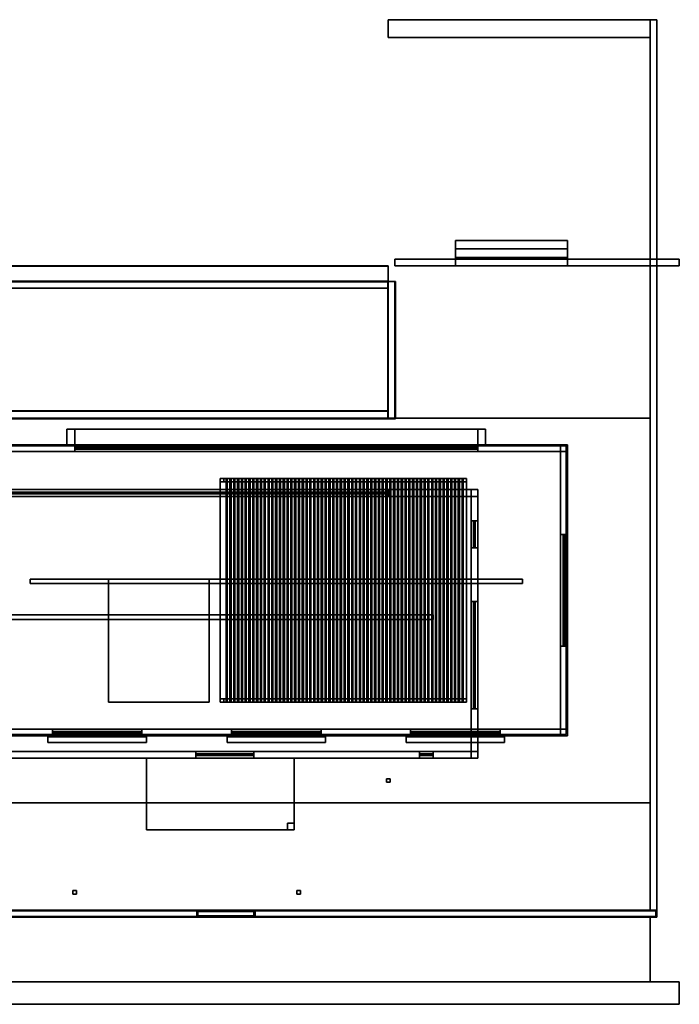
# Model space of a CAD drawing. Header units: metres. Extents: x -45 to 1, y -36 to 8.
# Tile 2 of 2: x -28.5 to 1, y -36 to 8. Entities that reach past the tile are written whole.
import ezdxf

# ---------------------------------------------------------------- set-up
doc = ezdxf.new("R2010")
doc.units = ezdxf.units.M
for name, color, linetype in [('BOLLARD', 8, 'Continuous'), ('BRONZE', 8, 'Continuous'), ('CEILING', 8, 'Continuous'), ('COPING', 8, 'Continuous'), ('DECK_STONE', 8, 'Continuous'), ('DOOR_BRONZE', 8, 'Continuous'), ('FRAME', 8, 'Continuous'), ('GLASS', 5, 'Continuous'), ('HEDGE', 8, 'Continuous'), ('INTERIOR_FLOOR', 8, 'Continuous'), ('INTERIOR_WALL', 8, 'Continuous'), ('PAVERS', 8, 'Continuous'), ('POOL_TILE', 8, 'Continuous'), ('RENDER_WHITE', 8, 'Continuous'), ('ROAD', 8, 'Continuous'), ('ROOF', 8, 'Continuous'), ('ROOF_DECK', 8, 'Continuous'), ('SOFFIT_WOOD', 8, 'Continuous'), ('TRAVERTINE', 8, 'Continuous')]:
    doc.layers.add(name, color=color, linetype=linetype)

msp = doc.modelspace()

# ---------------------------------------------------------------- linework, layer by layer
at = {"layer": 'BOLLARD'}
for points in [[(-11.92, -25.92), (-11.92, -26.08), (-12.08, -26.08), (-12.08, -25.92)], [(-11.92, -25.92), (-12.08, -25.92), (-12.08, -26.08), (-11.92, -26.08)], [(-25.92, -30.92), (-25.92, -31.08), (-26.08, -31.08), (-26.08, -30.92)], [(-25.92, -30.92), (-26.08, -30.92), (-26.08, -31.08), (-25.92, -31.08)], [(-15.92, -30.92), (-15.92, -31.08), (-16.08, -31.08), (-16.08, -30.92)], [(-15.92, -30.92), (-16.08, -30.92), (-16.08, -31.08), (-15.92, -31.08)]]:
    msp.add_lwpolyline(points, close=True, dxfattribs=at)
at = {"layer": 'BRONZE'}
for points in [[(-19.35, -12.5), (-19.35, -12.65), (-19.5, -12.65), (-19.5, -12.5)], [(-19.35, -12.5), (-19.5, -12.5), (-19.5, -12.65), (-19.35, -12.65)], [(-8.5, -12.5), (-8.5, -12.65), (-19.5, -12.65), (-19.5, -12.5)], [(-8.5, -12.5), (-19.5, -12.5), (-19.5, -12.65), (-8.5, -12.65)], [(-19.19, -12.5), (-19.19, -22.5), (-19.24, -22.5), (-19.24, -12.5)], [(-19.19, -12.5), (-19.24, -12.5), (-19.24, -22.5), (-19.19, -22.5)], [(-19.02, -12.5), (-19.02, -22.5), (-19.07, -22.5), (-19.07, -12.5)], [(-19.02, -12.5), (-19.07, -12.5), (-19.07, -22.5), (-19.02, -22.5)], [(-18.85, -12.5), (-18.85, -22.5), (-18.9, -22.5), (-18.9, -12.5)], [(-18.85, -12.5), (-18.9, -12.5), (-18.9, -22.5), (-18.85, -22.5)], [(-18.68, -12.5), (-18.68, -22.5), (-18.73, -22.5), (-18.73, -12.5)], [(-18.68, -12.5), (-18.73, -12.5), (-18.73, -22.5), (-18.68, -22.5)], [(-18.51, -12.5), (-18.51, -22.5), (-18.56, -22.5), (-18.56, -12.5)], [(-18.51, -12.5), (-18.56, -12.5), (-18.56, -22.5), (-18.51, -22.5)], [(-18.34, -12.5), (-18.34, -22.5), (-18.39, -22.5), (-18.39, -12.5)], [(-18.34, -12.5), (-18.39, -12.5), (-18.39, -22.5), (-18.34, -22.5)], [(-18.17, -12.5), (-18.17, -22.5), (-18.22, -22.5), (-18.22, -12.5)], [(-18.17, -12.5), (-18.22, -12.5), (-18.22, -22.5), (-18.17, -22.5)], [(-18, -12.5), (-18, -22.5), (-18.05, -22.5), (-18.05, -12.5)], [(-18, -12.5), (-18.05, -12.5), (-18.05, -22.5), (-18, -22.5)], [(-17.83, -12.5), (-17.83, -22.5), (-17.88, -22.5), (-17.88, -12.5)], [(-17.83, -12.5), (-17.88, -12.5), (-17.88, -22.5), (-17.83, -22.5)], [(-17.66, -12.5), (-17.66, -22.5), (-17.71, -22.5), (-17.71, -12.5)], [(-17.66, -12.5), (-17.71, -12.5), (-17.71, -22.5), (-17.66, -22.5)], [(-17.49, -12.5), (-17.49, -22.5), (-17.54, -22.5), (-17.54, -12.5)], [(-17.49, -12.5), (-17.54, -12.5), (-17.54, -22.5), (-17.49, -22.5)], [(-17.32, -12.5), (-17.32, -22.5), (-17.37, -22.5), (-17.37, -12.5)], [(-17.32, -12.5), (-17.37, -12.5), (-17.37, -22.5), (-17.32, -22.5)], [(-17.15, -12.5), (-17.15, -22.5), (-17.2, -22.5), (-17.2, -12.5)], [(-17.15, -12.5), (-17.2, -12.5), (-17.2, -22.5), (-17.15, -22.5)], [(-16.98, -12.5), (-16.98, -22.5), (-17.03, -22.5), (-17.03, -12.5)], [(-16.98, -12.5), (-17.03, -12.5), (-17.03, -22.5), (-16.98, -22.5)], [(-16.81, -12.5), (-16.81, -22.5), (-16.86, -22.5), (-16.86, -12.5)], [(-16.81, -12.5), (-16.86, -12.5), (-16.86, -22.5), (-16.81, -22.5)], [(-16.64, -12.5), (-16.64, -22.5), (-16.69, -22.5), (-16.69, -12.5)], [(-16.64, -12.5), (-16.69, -12.5), (-16.69, -22.5), (-16.64, -22.5)], [(-16.47, -12.5), (-16.47, -22.5), (-16.52, -22.5), (-16.52, -12.5)], [(-16.47, -12.5), (-16.52, -12.5), (-16.52, -22.5), (-16.47, -22.5)], [(-16.3, -12.5), (-16.3, -22.5), (-16.35, -22.5), (-16.35, -12.5)], [(-16.3, -12.5), (-16.35, -12.5), (-16.35, -22.5), (-16.3, -22.5)], [(-16.13, -12.5), (-16.13, -22.5), (-16.18, -22.5), (-16.18, -12.5)], [(-16.13, -12.5), (-16.18, -12.5), (-16.18, -22.5), (-16.13, -22.5)], [(-15.96, -12.5), (-15.96, -22.5), (-16.01, -22.5), (-16.01, -12.5)], [(-15.96, -12.5), (-16.01, -12.5), (-16.01, -22.5), (-15.96, -22.5)], [(-15.79, -12.5), (-15.79, -22.5), (-15.84, -22.5), (-15.84, -12.5)], [(-15.79, -12.5), (-15.84, -12.5), (-15.84, -22.5), (-15.79, -22.5)], [(-15.62, -12.5), (-15.62, -22.5), (-15.67, -22.5), (-15.67, -12.5)], [(-15.62, -12.5), (-15.67, -12.5), (-15.67, -22.5), (-15.62, -22.5)], [(-15.45, -12.5), (-15.45, -22.5), (-15.5, -22.5), (-15.5, -12.5)], [(-15.45, -12.5), (-15.5, -12.5), (-15.5, -22.5), (-15.45, -22.5)], [(-15.28, -12.5), (-15.28, -22.5), (-15.33, -22.5), (-15.33, -12.5)], [(-15.28, -12.5), (-15.33, -12.5), (-15.33, -22.5), (-15.28, -22.5)], [(-15.11, -12.5), (-15.11, -22.5), (-15.16, -22.5), (-15.16, -12.5)], [(-15.11, -12.5), (-15.16, -12.5), (-15.16, -22.5), (-15.11, -22.5)], [(-14.94, -12.5), (-14.94, -22.5), (-14.99, -22.5), (-14.99, -12.5)], [(-14.94, -12.5), (-14.99, -12.5), (-14.99, -22.5), (-14.94, -22.5)], [(-14.77, -12.5), (-14.77, -22.5), (-14.82, -22.5), (-14.82, -12.5)], [(-14.77, -12.5), (-14.82, -12.5), (-14.82, -22.5), (-14.77, -22.5)], [(-14.6, -12.5), (-14.6, -22.5), (-14.65, -22.5), (-14.65, -12.5)], [(-14.6, -12.5), (-14.65, -12.5), (-14.65, -22.5), (-14.6, -22.5)], [(-14.43, -12.5), (-14.43, -22.5), (-14.48, -22.5), (-14.48, -12.5)], [(-14.43, -12.5), (-14.48, -12.5), (-14.48, -22.5), (-14.43, -22.5)], [(-14.26, -12.5), (-14.26, -22.5), (-14.31, -22.5), (-14.31, -12.5)], [(-14.26, -12.5), (-14.31, -12.5), (-14.31, -22.5), (-14.26, -22.5)], [(-14.09, -12.5), (-14.09, -22.5), (-14.14, -22.5), (-14.14, -12.5)], [(-14.09, -12.5), (-14.14, -12.5), (-14.14, -22.5), (-14.09, -22.5)], [(-13.92, -12.5), (-13.92, -22.5), (-13.97, -22.5), (-13.97, -12.5)], [(-13.92, -12.5), (-13.97, -12.5), (-13.97, -22.5), (-13.92, -22.5)], [(-13.75, -12.5), (-13.75, -22.5), (-13.8, -22.5), (-13.8, -12.5)], [(-13.75, -12.5), (-13.8, -12.5), (-13.8, -22.5), (-13.75, -22.5)], [(-13.58, -12.5), (-13.58, -22.5), (-13.63, -22.5), (-13.63, -12.5)], [(-13.58, -12.5), (-13.63, -12.5), (-13.63, -22.5), (-13.58, -22.5)], [(-13.41, -12.5), (-13.41, -22.5), (-13.46, -22.5), (-13.46, -12.5)], [(-13.41, -12.5), (-13.46, -12.5), (-13.46, -22.5), (-13.41, -22.5)], [(-13.24, -12.5), (-13.24, -22.5), (-13.29, -22.5), (-13.29, -12.5)], [(-13.24, -12.5), (-13.29, -12.5), (-13.29, -22.5), (-13.24, -22.5)], [(-13.07, -12.5), (-13.07, -22.5), (-13.12, -22.5), (-13.12, -12.5)], [(-13.07, -12.5), (-13.12, -12.5), (-13.12, -22.5), (-13.07, -22.5)], [(-12.9, -12.5), (-12.9, -22.5), (-12.95, -22.5), (-12.95, -12.5)], [(-12.9, -12.5), (-12.95, -12.5), (-12.95, -22.5), (-12.9, -22.5)], [(-12.73, -12.5), (-12.73, -22.5), (-12.78, -22.5), (-12.78, -12.5)], [(-12.73, -12.5), (-12.78, -12.5), (-12.78, -22.5), (-12.73, -22.5)], [(-12.56, -12.5), (-12.56, -22.5), (-12.61, -22.5), (-12.61, -12.5)], [(-12.56, -12.5), (-12.61, -12.5), (-12.61, -22.5), (-12.56, -22.5)], [(-12.39, -12.5), (-12.39, -22.5), (-12.44, -22.5), (-12.44, -12.5)], [(-12.39, -12.5), (-12.44, -12.5), (-12.44, -22.5), (-12.39, -22.5)], [(-12.22, -12.5), (-12.22, -22.5), (-12.27, -22.5), (-12.27, -12.5)], [(-12.22, -12.5), (-12.27, -12.5), (-12.27, -22.5), (-12.22, -22.5)], [(-12.05, -12.5), (-12.05, -22.5), (-12.1, -22.5), (-12.1, -12.5)], [(-12.05, -12.5), (-12.1, -12.5), (-12.1, -22.5), (-12.05, -22.5)], [(-11.88, -12.5), (-11.88, -22.5), (-11.93, -22.5), (-11.93, -12.5)], [(-11.88, -12.5), (-11.93, -12.5), (-11.93, -22.5), (-11.88, -22.5)], [(-11.71, -12.5), (-11.71, -22.5), (-11.76, -22.5), (-11.76, -12.5)], [(-11.71, -12.5), (-11.76, -12.5), (-11.76, -22.5), (-11.71, -22.5)], [(-11.54, -12.5), (-11.54, -22.5), (-11.59, -22.5), (-11.59, -12.5)], [(-11.54, -12.5), (-11.59, -12.5), (-11.59, -22.5), (-11.54, -22.5)], [(-11.37, -12.5), (-11.37, -22.5), (-11.42, -22.5), (-11.42, -12.5)], [(-11.37, -12.5), (-11.42, -12.5), (-11.42, -22.5), (-11.37, -22.5)], [(-11.2, -12.5), (-11.2, -22.5), (-11.25, -22.5), (-11.25, -12.5)], [(-11.2, -12.5), (-11.25, -12.5), (-11.25, -22.5), (-11.2, -22.5)], [(-11.03, -12.5), (-11.03, -22.5), (-11.08, -22.5), (-11.08, -12.5)], [(-11.03, -12.5), (-11.08, -12.5), (-11.08, -22.5), (-11.03, -22.5)], [(-10.86, -12.5), (-10.86, -22.5), (-10.91, -22.5), (-10.91, -12.5)], [(-10.86, -12.5), (-10.91, -12.5), (-10.91, -22.5), (-10.86, -22.5)], [(-10.69, -12.5), (-10.69, -22.5), (-10.74, -22.5), (-10.74, -12.5)], [(-10.69, -12.5), (-10.74, -12.5), (-10.74, -22.5), (-10.69, -22.5)], [(-10.52, -12.5), (-10.52, -22.5), (-10.57, -22.5), (-10.57, -12.5)], [(-10.52, -12.5), (-10.57, -12.5), (-10.57, -22.5), (-10.52, -22.5)], [(-10.35, -12.5), (-10.35, -22.5), (-10.4, -22.5), (-10.4, -12.5)], [(-10.35, -12.5), (-10.4, -12.5), (-10.4, -22.5), (-10.35, -22.5)], [(-10.18, -12.5), (-10.18, -22.5), (-10.23, -22.5), (-10.23, -12.5)], [(-10.18, -12.5), (-10.23, -12.5), (-10.23, -22.5), (-10.18, -22.5)], [(-10.01, -12.5), (-10.01, -22.5), (-10.06, -22.5), (-10.06, -12.5)], [(-10.01, -12.5), (-10.06, -12.5), (-10.06, -22.5), (-10.01, -22.5)], [(-9.84, -12.5), (-9.84, -22.5), (-9.89, -22.5), (-9.89, -12.5)], [(-9.84, -12.5), (-9.89, -12.5), (-9.89, -22.5), (-9.84, -22.5)], [(-9.67, -12.5), (-9.67, -22.5), (-9.72, -22.5), (-9.72, -12.5)], [(-9.67, -12.5), (-9.72, -12.5), (-9.72, -22.5), (-9.67, -22.5)], [(-9.5, -12.5), (-9.5, -22.5), (-9.55, -22.5), (-9.55, -12.5)], [(-9.5, -12.5), (-9.55, -12.5), (-9.55, -22.5), (-9.5, -22.5)], [(-9.33, -12.5), (-9.33, -22.5), (-9.38, -22.5), (-9.38, -12.5)], [(-9.33, -12.5), (-9.38, -12.5), (-9.38, -22.5), (-9.33, -22.5)], [(-9.16, -12.5), (-9.16, -22.5), (-9.21, -22.5), (-9.21, -12.5)], [(-9.16, -12.5), (-9.21, -12.5), (-9.21, -22.5), (-9.16, -22.5)], [(-8.99, -12.5), (-8.99, -22.5), (-9.04, -22.5), (-9.04, -12.5)], [(-8.99, -12.5), (-9.04, -12.5), (-9.04, -22.5), (-8.99, -22.5)], [(-8.82, -12.5), (-8.82, -22.5), (-8.87, -22.5), (-8.87, -12.5)], [(-8.82, -12.5), (-8.87, -12.5), (-8.87, -22.5), (-8.82, -22.5)], [(-8.65, -12.5), (-8.65, -22.5), (-8.7, -22.5), (-8.7, -12.5)], [(-8.65, -12.5), (-8.7, -12.5), (-8.7, -22.5), (-8.65, -22.5)], [(-8.5, -12.5), (-8.5, -12.65), (-8.65, -12.65), (-8.65, -12.5)], [(-8.5, -12.5), (-8.65, -12.5), (-8.65, -12.65), (-8.5, -12.65)], [(-19.35, -22.35), (-19.35, -22.5), (-19.5, -22.5), (-19.5, -22.35)], [(-19.35, -22.35), (-19.5, -22.35), (-19.5, -22.5), (-19.35, -22.5)], [(-8.5, -22.35), (-8.5, -22.5), (-19.5, -22.5), (-19.5, -22.35)], [(-8.5, -22.35), (-19.5, -22.35), (-19.5, -22.5), (-8.5, -22.5)], [(-8.5, -22.35), (-8.5, -22.5), (-8.65, -22.5), (-8.65, -22.35)], [(-8.5, -22.35), (-8.65, -22.35), (-8.65, -22.5), (-8.5, -22.5)], [(-22.8, -24.05), (-22.8, -24.3), (-27.2, -24.3), (-27.2, -24.05)], [(-22.8, -24.05), (-27.2, -24.05), (-27.2, -24.3), (-22.8, -24.3)], [(-22.8, -24.05), (-22.8, -24.3), (-27.2, -24.3), (-27.2, -24.05)], [(-22.8, -24.05), (-27.2, -24.05), (-27.2, -24.3), (-22.8, -24.3)], [(-22.8, -24.05), (-22.8, -24.3), (-27.2, -24.3), (-27.2, -24.05)], [(-22.8, -24.05), (-27.2, -24.05), (-27.2, -24.3), (-22.8, -24.3)], [(-22.8, -24.05), (-22.8, -24.3), (-27.2, -24.3), (-27.2, -24.05)], [(-22.8, -24.05), (-27.2, -24.05), (-27.2, -24.3), (-22.8, -24.3)], [(-22.8, -24.05), (-22.8, -24.3), (-27.2, -24.3), (-27.2, -24.05)], [(-22.8, -24.05), (-27.2, -24.05), (-27.2, -24.3), (-22.8, -24.3)], [(-22.8, -24.05), (-22.8, -24.3), (-27.2, -24.3), (-27.2, -24.05)], [(-22.8, -24.05), (-27.2, -24.05), (-27.2, -24.3), (-22.8, -24.3)], [(-22.8, -24.05), (-22.8, -24.3), (-27.2, -24.3), (-27.2, -24.05)], [(-22.8, -24.05), (-27.2, -24.05), (-27.2, -24.3), (-22.8, -24.3)], [(-22.8, -24.05), (-22.8, -24.3), (-27.2, -24.3), (-27.2, -24.05)], [(-22.8, -24.05), (-27.2, -24.05), (-27.2, -24.3), (-22.8, -24.3)], [(-22.8, -24.05), (-22.8, -24.3), (-27.2, -24.3), (-27.2, -24.05)], [(-22.8, -24.05), (-27.2, -24.05), (-27.2, -24.3), (-22.8, -24.3)], [(-22.8, -24.05), (-22.8, -24.3), (-27.2, -24.3), (-27.2, -24.05)], [(-22.8, -24.05), (-27.2, -24.05), (-27.2, -24.3), (-22.8, -24.3)], [(-14.8, -24.05), (-14.8, -24.3), (-19.2, -24.3), (-19.2, -24.05)], [(-14.8, -24.05), (-19.2, -24.05), (-19.2, -24.3), (-14.8, -24.3)], [(-14.8, -24.05), (-14.8, -24.3), (-19.2, -24.3), (-19.2, -24.05)], [(-14.8, -24.05), (-19.2, -24.05), (-19.2, -24.3), (-14.8, -24.3)], [(-14.8, -24.05), (-14.8, -24.3), (-19.2, -24.3), (-19.2, -24.05)], [(-14.8, -24.05), (-19.2, -24.05), (-19.2, -24.3), (-14.8, -24.3)], [(-14.8, -24.05), (-14.8, -24.3), (-19.2, -24.3), (-19.2, -24.05)], [(-14.8, -24.05), (-19.2, -24.05), (-19.2, -24.3), (-14.8, -24.3)], [(-14.8, -24.05), (-14.8, -24.3), (-19.2, -24.3), (-19.2, -24.05)], [(-14.8, -24.05), (-19.2, -24.05), (-19.2, -24.3), (-14.8, -24.3)], [(-14.8, -24.05), (-14.8, -24.3), (-19.2, -24.3), (-19.2, -24.05)], [(-14.8, -24.05), (-19.2, -24.05), (-19.2, -24.3), (-14.8, -24.3)], [(-14.8, -24.05), (-14.8, -24.3), (-19.2, -24.3), (-19.2, -24.05)], [(-14.8, -24.05), (-19.2, -24.05), (-19.2, -24.3), (-14.8, -24.3)], [(-14.8, -24.05), (-14.8, -24.3), (-19.2, -24.3), (-19.2, -24.05)], [(-14.8, -24.05), (-19.2, -24.05), (-19.2, -24.3), (-14.8, -24.3)], [(-14.8, -24.05), (-14.8, -24.3), (-19.2, -24.3), (-19.2, -24.05)], [(-14.8, -24.05), (-19.2, -24.05), (-19.2, -24.3), (-14.8, -24.3)], [(-14.8, -24.05), (-14.8, -24.3), (-19.2, -24.3), (-19.2, -24.05)], [(-14.8, -24.05), (-19.2, -24.05), (-19.2, -24.3), (-14.8, -24.3)], [(-6.8, -24.05), (-6.8, -24.3), (-11.2, -24.3), (-11.2, -24.05)], [(-6.8, -24.05), (-11.2, -24.05), (-11.2, -24.3), (-6.8, -24.3)], [(-6.8, -24.05), (-6.8, -24.3), (-11.2, -24.3), (-11.2, -24.05)], [(-6.8, -24.05), (-11.2, -24.05), (-11.2, -24.3), (-6.8, -24.3)], [(-6.8, -24.05), (-6.8, -24.3), (-11.2, -24.3), (-11.2, -24.05)], [(-6.8, -24.05), (-11.2, -24.05), (-11.2, -24.3), (-6.8, -24.3)], [(-6.8, -24.05), (-6.8, -24.3), (-11.2, -24.3), (-11.2, -24.05)], [(-6.8, -24.05), (-11.2, -24.05), (-11.2, -24.3), (-6.8, -24.3)], [(-6.8, -24.05), (-6.8, -24.3), (-11.2, -24.3), (-11.2, -24.05)], [(-6.8, -24.05), (-11.2, -24.05), (-11.2, -24.3), (-6.8, -24.3)], [(-6.8, -24.05), (-6.8, -24.3), (-11.2, -24.3), (-11.2, -24.05)], [(-6.8, -24.05), (-11.2, -24.05), (-11.2, -24.3), (-6.8, -24.3)], [(-6.8, -24.05), (-6.8, -24.3), (-11.2, -24.3), (-11.2, -24.05)], [(-6.8, -24.05), (-11.2, -24.05), (-11.2, -24.3), (-6.8, -24.3)], [(-6.8, -24.05), (-6.8, -24.3), (-11.2, -24.3), (-11.2, -24.05)], [(-6.8, -24.05), (-11.2, -24.05), (-11.2, -24.3), (-6.8, -24.3)], [(-6.8, -24.05), (-6.8, -24.3), (-11.2, -24.3), (-11.2, -24.05)], [(-6.8, -24.05), (-11.2, -24.05), (-11.2, -24.3), (-6.8, -24.3)], [(-6.8, -24.05), (-6.8, -24.3), (-11.2, -24.3), (-11.2, -24.05)], [(-6.8, -24.05), (-11.2, -24.05), (-11.2, -24.3), (-6.8, -24.3)]]:
    msp.add_lwpolyline(points, close=True, dxfattribs=at)
at = {"layer": 'CEILING'}
for points in [[(-4.3, -11.3), (-4.3, -23.7), (-29.7, -23.7), (-29.7, -11.3)], [(-4.3, -11.3), (-29.7, -11.3), (-29.7, -23.7), (-4.3, -23.7)], [(-8, -13), (-8, -25), (-32, -25), (-32, -13)], [(-8, -13), (-32, -13), (-32, -25), (-8, -25)]]:
    msp.add_lwpolyline(points, close=True, dxfattribs=at)
at = {"layer": 'COPING'}
for points in [[(-11.67, -3.7), (-11.67, -9.83), (-12.02, -9.83), (-12.02, -3.7)], [(-11.67, -3.7), (-12.02, -3.7), (-12.02, -9.83), (-11.67, -9.83)], [(-12, -9.48), (-12, -9.83), (-30, -9.83), (-30, -9.48)], [(-12, -9.48), (-30, -9.48), (-30, -9.83), (-12, -9.83)]]:
    msp.add_lwpolyline(points, close=True, dxfattribs=at)
at = {"layer": 'DECK_STONE'}
for points in [[(-4, -1.86), (-4, -2.24), (-9, -2.24), (-9, -1.86)], [(-4, -1.86), (-9, -1.86), (-9, -2.24), (-4, -2.24)], [(-4, -2.24), (-4, -2.62), (-9, -2.62), (-9, -2.24)], [(-4, -2.24), (-9, -2.24), (-9, -2.62), (-4, -2.62)], [(-4, -2.62), (-4, -3), (-9, -3), (-9, -2.62)], [(-4, -2.62), (-9, -2.62), (-9, -3), (-4, -3)], [(-0.3, -9.8), (-0.3, -27), (-36, -27), (-36, -9.8)], [(-0.3, -9.8), (-36, -9.8), (-36, -27), (-0.3, -27)]]:
    msp.add_lwpolyline(points, close=True, dxfattribs=at)
at = {"layer": 'DOOR_BRONZE'}
for points in [[(-18.03, -24.839), (-18.03, -24.851), (-20.57, -24.851), (-20.57, -24.839)], [(-18.03, -24.839), (-20.57, -24.839), (-20.57, -24.851), (-18.03, -24.851)], [(-18, -31.85), (-18, -32.05), (-20.5, -32.05), (-20.5, -31.85)], [(-18, -31.85), (-20.5, -31.85), (-20.5, -32.05), (-18, -32.05)]]:
    msp.add_lwpolyline(points, close=True, dxfattribs=at)
at = {"layer": 'FRAME'}
for points in [[(-4.3, -11), (-4.3, -11.02), (-29.7, -11.02), (-29.7, -11)], [(-4.3, -11), (-29.7, -11), (-29.7, -11.02), (-4.3, -11.02)], [(-8, -11.12), (-8, -11.19), (-26, -11.19), (-26, -11.12)], [(-25.94, -11.12), (-25.94, -11.19), (-26, -11.19), (-26, -11.12)], [(-8, -11.12), (-26, -11.12), (-26, -11.19), (-8, -11.19)], [(-8, -11.12), (-8, -11.19), (-26, -11.19), (-26, -11.12)], [(-8, -11.12), (-26, -11.12), (-26, -11.19), (-8, -11.19)], [(-25.94, -11.12), (-26, -11.12), (-26, -11.19), (-25.94, -11.19)], [(-23.3986, -11.12), (-23.3986, -11.19), (-23.4586, -11.19), (-23.4586, -11.12)], [(-23.3986, -11.12), (-23.4586, -11.12), (-23.4586, -11.19), (-23.3986, -11.19)], [(-20.8271, -11.12), (-20.8271, -11.19), (-20.8871, -11.19), (-20.8871, -11.12)], [(-20.8271, -11.12), (-20.8871, -11.12), (-20.8871, -11.19), (-20.8271, -11.19)], [(-18.2557, -11.12), (-18.2557, -11.19), (-18.3157, -11.19), (-18.3157, -11.12)], [(-18.2557, -11.12), (-18.3157, -11.12), (-18.3157, -11.19), (-18.2557, -11.19)], [(-15.6843, -11.12), (-15.6843, -11.19), (-15.7443, -11.19), (-15.7443, -11.12)], [(-15.6843, -11.12), (-15.7443, -11.12), (-15.7443, -11.19), (-15.6843, -11.19)], [(-13.1129, -11.12), (-13.1129, -11.19), (-13.1729, -11.19), (-13.1729, -11.12)], [(-13.1129, -11.12), (-13.1729, -11.12), (-13.1729, -11.19), (-13.1129, -11.19)], [(-10.5414, -11.12), (-10.5414, -11.19), (-10.6014, -11.19), (-10.6014, -11.12)], [(-10.5414, -11.12), (-10.6014, -11.12), (-10.6014, -11.19), (-10.5414, -11.19)], [(-8, -11.12), (-8, -11.19), (-8.06, -11.19), (-8.06, -11.12)], [(-8, -11.12), (-8.06, -11.12), (-8.06, -11.19), (-8, -11.19)], [(-12, -13.12), (-12, -13.19), (-30, -13.19), (-30, -13.12)], [(-12, -13.12), (-30, -13.12), (-30, -13.19), (-12, -13.19)], [(-12, -13.12), (-12, -13.19), (-30, -13.19), (-30, -13.12)], [(-12, -13.12), (-30, -13.12), (-30, -13.19), (-12, -13.19)], [(-26.97, -13.12), (-26.97, -13.19), (-27.03, -13.19), (-27.03, -13.12)], [(-26.97, -13.12), (-27.03, -13.12), (-27.03, -13.19), (-26.97, -13.19)], [(-23.97, -13.12), (-23.97, -13.19), (-24.03, -13.19), (-24.03, -13.12)], [(-23.97, -13.12), (-24.03, -13.12), (-24.03, -13.19), (-23.97, -13.19)], [(-20.97, -13.12), (-20.97, -13.19), (-21.03, -13.19), (-21.03, -13.12)], [(-20.97, -13.12), (-21.03, -13.12), (-21.03, -13.19), (-20.97, -13.19)], [(-17.97, -13.12), (-17.97, -13.19), (-18.03, -13.19), (-18.03, -13.12)], [(-17.97, -13.12), (-18.03, -13.12), (-18.03, -13.19), (-17.97, -13.19)], [(-14.97, -13.12), (-14.97, -13.19), (-15.03, -13.19), (-15.03, -13.12)], [(-14.97, -13.12), (-15.03, -13.12), (-15.03, -13.19), (-14.97, -13.19)], [(-12, -13.12), (-12, -13.19), (-12.06, -13.19), (-12.06, -13.12)], [(-12, -13.12), (-12.06, -13.12), (-12.06, -13.19), (-12, -13.19)], [(-8.12, -14.4), (-8.12, -15.6), (-8.19, -15.6), (-8.19, -14.4)], [(-8.12, -14.4), (-8.12, -14.46), (-8.19, -14.46), (-8.19, -14.4)], [(-8.12, -14.4), (-8.19, -14.4), (-8.19, -15.6), (-8.12, -15.6)], [(-8.12, -14.4), (-8.12, -15.6), (-8.19, -15.6), (-8.19, -14.4)], [(-8.12, -14.4), (-8.19, -14.4), (-8.19, -15.6), (-8.12, -15.6)], [(-8.12, -14.4), (-8.19, -14.4), (-8.19, -14.46), (-8.12, -14.46)], [(-4.12, -15), (-4.12, -20), (-4.19, -20), (-4.19, -15)], [(-4.12, -15), (-4.12, -15.06), (-4.19, -15.06), (-4.19, -15)], [(-4.12, -15), (-4.19, -15), (-4.19, -20), (-4.12, -20)], [(-4.12, -15), (-4.12, -20), (-4.19, -20), (-4.19, -15)], [(-4.12, -15), (-4.19, -15), (-4.19, -20), (-4.12, -20)], [(-4.12, -15), (-4.19, -15), (-4.19, -15.06), (-4.12, -15.06)], [(-8.12, -15.54), (-8.12, -15.6), (-8.19, -15.6), (-8.19, -15.54)], [(-8.12, -15.54), (-8.19, -15.54), (-8.19, -15.6), (-8.12, -15.6)], [(-4.12, -16.6367), (-4.12, -16.6967), (-4.19, -16.6967), (-4.19, -16.6367)], [(-4.12, -16.6367), (-4.19, -16.6367), (-4.19, -16.6967), (-4.12, -16.6967)], [(-8.12, -18), (-8.12, -22.8), (-8.19, -22.8), (-8.19, -18)], [(-8.12, -18), (-8.12, -18.06), (-8.19, -18.06), (-8.19, -18)], [(-8.12, -18), (-8.19, -18), (-8.19, -22.8), (-8.12, -22.8)], [(-8.12, -18), (-8.12, -22.8), (-8.19, -22.8), (-8.19, -18)], [(-8.12, -18), (-8.19, -18), (-8.19, -22.8), (-8.12, -22.8)], [(-8.12, -18), (-8.19, -18), (-8.19, -18.06), (-8.12, -18.06)], [(-4.12, -18.3033), (-4.12, -18.3633), (-4.19, -18.3633), (-4.19, -18.3033)], [(-4.12, -18.3033), (-4.19, -18.3033), (-4.19, -18.3633), (-4.12, -18.3633)], [(-8.12, -19.57), (-8.12, -19.63), (-8.19, -19.63), (-8.19, -19.57)], [(-8.12, -19.57), (-8.19, -19.57), (-8.19, -19.63), (-8.12, -19.63)], [(-4.12, -19.94), (-4.12, -20), (-4.19, -20), (-4.19, -19.94)], [(-4.12, -19.94), (-4.19, -19.94), (-4.19, -20), (-4.12, -20)], [(-8.12, -21.17), (-8.12, -21.23), (-8.19, -21.23), (-8.19, -21.17)], [(-8.12, -21.17), (-8.19, -21.17), (-8.19, -21.23), (-8.12, -21.23)], [(-8.12, -22.74), (-8.12, -22.8), (-8.19, -22.8), (-8.19, -22.74)], [(-8.12, -22.74), (-8.19, -22.74), (-8.19, -22.8), (-8.12, -22.8)], [(-23, -23.81), (-23, -23.88), (-27, -23.88), (-27, -23.81)], [(-26.94, -23.81), (-26.94, -23.88), (-27, -23.88), (-27, -23.81)], [(-23, -23.81), (-27, -23.81), (-27, -23.88), (-23, -23.88)], [(-23, -23.81), (-23, -23.88), (-27, -23.88), (-27, -23.81)], [(-23, -23.81), (-27, -23.81), (-27, -23.88), (-23, -23.88)], [(-26.94, -23.81), (-27, -23.81), (-27, -23.88), (-26.94, -23.88)], [(-24.97, -23.81), (-24.97, -23.88), (-25.03, -23.88), (-25.03, -23.81)], [(-24.97, -23.81), (-25.03, -23.81), (-25.03, -23.88), (-24.97, -23.88)], [(-23, -23.81), (-23, -23.88), (-23.06, -23.88), (-23.06, -23.81)], [(-23, -23.81), (-23.06, -23.81), (-23.06, -23.88), (-23, -23.88)], [(-15, -23.81), (-15, -23.88), (-19, -23.88), (-19, -23.81)], [(-18.94, -23.81), (-18.94, -23.88), (-19, -23.88), (-19, -23.81)], [(-15, -23.81), (-19, -23.81), (-19, -23.88), (-15, -23.88)], [(-15, -23.81), (-15, -23.88), (-19, -23.88), (-19, -23.81)], [(-15, -23.81), (-19, -23.81), (-19, -23.88), (-15, -23.88)], [(-18.94, -23.81), (-19, -23.81), (-19, -23.88), (-18.94, -23.88)], [(-16.97, -23.81), (-16.97, -23.88), (-17.03, -23.88), (-17.03, -23.81)], [(-16.97, -23.81), (-17.03, -23.81), (-17.03, -23.88), (-16.97, -23.88)], [(-15, -23.81), (-15, -23.88), (-15.06, -23.88), (-15.06, -23.81)], [(-15, -23.81), (-15.06, -23.81), (-15.06, -23.88), (-15, -23.88)], [(-7, -23.81), (-7, -23.88), (-11, -23.88), (-11, -23.81)], [(-10.94, -23.81), (-10.94, -23.88), (-11, -23.88), (-11, -23.81)], [(-7, -23.81), (-11, -23.81), (-11, -23.88), (-7, -23.88)], [(-7, -23.81), (-7, -23.88), (-11, -23.88), (-11, -23.81)], [(-7, -23.81), (-11, -23.81), (-11, -23.88), (-7, -23.88)], [(-10.94, -23.81), (-11, -23.81), (-11, -23.88), (-10.94, -23.88)], [(-8.97, -23.81), (-8.97, -23.88), (-9.03, -23.88), (-9.03, -23.81)], [(-8.97, -23.81), (-9.03, -23.81), (-9.03, -23.88), (-8.97, -23.88)], [(-7, -23.81), (-7, -23.88), (-7.06, -23.88), (-7.06, -23.81)], [(-7, -23.81), (-7.06, -23.81), (-7.06, -23.88), (-7, -23.88)], [(-18, -24.81), (-18, -24.88), (-20.6, -24.88), (-20.6, -24.81)], [(-20.54, -24.81), (-20.54, -24.88), (-20.6, -24.88), (-20.6, -24.81)], [(-18, -24.81), (-20.6, -24.81), (-20.6, -24.88), (-18, -24.88)], [(-18, -24.81), (-18, -24.88), (-20.6, -24.88), (-20.6, -24.81)], [(-18, -24.81), (-20.6, -24.81), (-20.6, -24.88), (-18, -24.88)], [(-20.54, -24.81), (-20.6, -24.81), (-20.6, -24.88), (-20.54, -24.88)], [(-18, -24.81), (-18, -24.88), (-18.06, -24.88), (-18.06, -24.81)], [(-18, -24.81), (-18.06, -24.81), (-18.06, -24.88), (-18, -24.88)], [(-10, -24.81), (-10, -24.88), (-10.6, -24.88), (-10.6, -24.81)], [(-10.54, -24.81), (-10.54, -24.88), (-10.6, -24.88), (-10.6, -24.81)], [(-10, -24.81), (-10.6, -24.81), (-10.6, -24.88), (-10, -24.88)], [(-10, -24.81), (-10, -24.88), (-10.6, -24.88), (-10.6, -24.81)], [(-10, -24.81), (-10.6, -24.81), (-10.6, -24.88), (-10, -24.88)], [(-10.54, -24.81), (-10.6, -24.81), (-10.6, -24.88), (-10.54, -24.88)], [(-10, -24.81), (-10, -24.88), (-10.06, -24.88), (-10.06, -24.81)], [(-10, -24.81), (-10.06, -24.81), (-10.06, -24.88), (-10, -24.88)]]:
    msp.add_lwpolyline(points, close=True, dxfattribs=at)
at = {"layer": 'GLASS'}
for points in [[(-12.01, -3.01), (-12.01, -3.69), (-29.99, -3.69), (-29.99, -3.01)], [(-12.01, -3.01), (-29.99, -3.01), (-29.99, -3.69), (-12.01, -3.69)], [(-12.003, -3.71), (-12.003, -9.497), (-29.997, -9.497), (-29.997, -3.71)], [(-12.003, -3.71), (-29.997, -3.71), (-29.997, -9.497), (-12.003, -9.497)], [(-4.3, -11), (-4.3, -11.02), (-29.7, -11.02), (-29.7, -11)], [(-4.3, -11), (-29.7, -11), (-29.7, -11.02), (-4.3, -11.02)], [(-8.03, -11.149), (-8.03, -11.161), (-25.97, -11.161), (-25.97, -11.149)], [(-8.03, -11.149), (-25.97, -11.149), (-25.97, -11.161), (-8.03, -11.161)], [(-12.03, -13.149), (-12.03, -13.161), (-29.97, -13.161), (-29.97, -13.149)], [(-12.03, -13.149), (-29.97, -13.149), (-29.97, -13.161), (-12.03, -13.161)], [(-8.149, -14.43), (-8.149, -15.57), (-8.161, -15.57), (-8.161, -14.43)], [(-8.149, -14.43), (-8.161, -14.43), (-8.161, -15.57), (-8.149, -15.57)], [(-4.149, -15.03), (-4.149, -19.97), (-4.161, -19.97), (-4.161, -15.03)], [(-4.149, -15.03), (-4.161, -15.03), (-4.161, -19.97), (-4.149, -19.97)], [(-8.149, -18.03), (-8.149, -22.77), (-8.161, -22.77), (-8.161, -18.03)], [(-8.149, -18.03), (-8.161, -18.03), (-8.161, -22.77), (-8.149, -22.77)], [(-23.03, -23.839), (-23.03, -23.851), (-26.97, -23.851), (-26.97, -23.839)], [(-23.03, -23.839), (-26.97, -23.839), (-26.97, -23.851), (-23.03, -23.851)], [(-15.03, -23.839), (-15.03, -23.851), (-18.97, -23.851), (-18.97, -23.839)], [(-15.03, -23.839), (-18.97, -23.839), (-18.97, -23.851), (-15.03, -23.851)], [(-7.03, -23.839), (-7.03, -23.851), (-10.97, -23.851), (-10.97, -23.839)], [(-7.03, -23.839), (-10.97, -23.839), (-10.97, -23.851), (-7.03, -23.851)], [(-10.03, -24.839), (-10.03, -24.851), (-10.57, -24.851), (-10.57, -24.839)], [(-10.03, -24.839), (-10.57, -24.839), (-10.57, -24.851), (-10.03, -24.851)]]:
    msp.add_lwpolyline(points, close=True, dxfattribs=at)
at = {"layer": 'HEDGE'}
for points in [[(-0.3, 8), (-0.3, 7.2), (-12, 7.2), (-12, 8)], [(-0.3, 8), (-12, 8), (-12, 7.2), (-0.3, 7.2)], [(-20.55, -31.82), (-20.55, -32.08), (-29.95, -32.08), (-29.95, -31.82)], [(-20.55, -31.82), (-29.95, -31.82), (-29.95, -32.08), (-20.55, -32.08)], [(-0.05, -31.82), (-0.05, -32.08), (-17.95, -32.08), (-17.95, -31.82)], [(-0.05, -31.82), (-17.95, -31.82), (-17.95, -32.08), (-0.05, -32.08)]]:
    msp.add_lwpolyline(points, close=True, dxfattribs=at)
at = {"layer": 'INTERIOR_FLOOR'}
for points in [[(-4.3, -11.3), (-4.3, -23.7), (-29.7, -23.7), (-29.7, -11.3)], [(-4.3, -11.3), (-29.7, -11.3), (-29.7, -23.7), (-4.3, -23.7)], [(-8, -13), (-8, -25), (-32, -25), (-32, -13)], [(-8, -13), (-32, -13), (-32, -25), (-8, -25)]]:
    msp.add_lwpolyline(points, close=True, dxfattribs=at)
at = {"layer": 'INTERIOR_WALL'}
for points in [[(-6, -17), (-6, -17.2), (-28, -17.2), (-28, -17)], [(-6, -17), (-28, -17), (-28, -17.2), (-6, -17.2)], [(-10, -18.6), (-10, -18.8), (-30.5, -18.8), (-30.5, -18.6)], [(-10, -18.6), (-30.5, -18.6), (-30.5, -18.8), (-10, -18.8)]]:
    msp.add_lwpolyline(points, close=True, dxfattribs=at)
at = {"layer": 'PAVERS'}
for points in [[(-0.3, -27), (-0.3, -31.8), (-36, -31.8), (-36, -27)], [(-0.3, -27), (-36, -27), (-36, -31.8), (-0.3, -31.8)], [(-0.3, -32.1), (-0.3, -35), (-43.7, -35), (-43.7, -32.1)], [(-0.3, -32.1), (-43.7, -32.1), (-43.7, -35), (-0.3, -35)]]:
    msp.add_lwpolyline(points, close=True, dxfattribs=at)
at = {"layer": 'POOL_TILE'}
for points in [[(-12, -3), (-12, -3.7), (-30, -3.7), (-30, -3)], [(-12, -3), (-30, -3), (-30, -3.7), (-12, -3.7)], [(-11.7, -3.7), (-11.7, -9.8), (-12, -9.8), (-12, -3.7)], [(-11.7, -3.7), (-12, -3.7), (-12, -9.8), (-11.7, -9.8)], [(-12, -4), (-12, -9.5), (-30, -9.5), (-30, -4)], [(-12, -4), (-30, -4), (-30, -9.5), (-12, -9.5)], [(-12, -9.5), (-12, -9.8), (-30, -9.8), (-30, -9.5)], [(-12, -9.5), (-30, -9.5), (-30, -9.8), (-12, -9.8)]]:
    msp.add_lwpolyline(points, close=True, dxfattribs=at)
at = {"layer": 'RENDER_WHITE'}
for points in [[(0, 8), (0, -3), (-0.3, -3), (-0.3, 8)], [(0, 8), (-0.3, 8), (-0.3, -3), (0, -3)], [(0, -3), (0, -31.8), (-0.3, -31.8), (-0.3, -3)], [(0, -3), (-0.3, -3), (-0.3, -31.8), (0, -31.8)], [(-7.65, -10.3), (-7.65, -11), (-26.35, -11), (-26.35, -10.3)], [(-26, -10.3), (-26, -11), (-26.35, -11), (-26.35, -10.3)], [(-7.65, -10.3), (-26.35, -10.3), (-26.35, -11), (-7.65, -11)], [(-7.65, -10.3), (-7.65, -11), (-26.35, -11), (-26.35, -10.3)], [(-7.65, -10.3), (-26.35, -10.3), (-26.35, -11), (-7.65, -11)], [(-26, -10.3), (-26.35, -10.3), (-26.35, -11), (-26, -11)], [(-7.65, -10.3), (-7.65, -11), (-8, -11), (-8, -10.3)], [(-7.65, -10.3), (-8, -10.3), (-8, -11), (-7.65, -11)], [(-4, -11), (-4, -24), (-30, -24), (-30, -11)], [(-4, -11), (-30, -11), (-30, -24), (-4, -24)], [(-26, -11), (-26, -11.3), (-30, -11.3), (-30, -11)], [(-26, -11), (-30, -11), (-30, -11.3), (-26, -11.3)], [(-8, -11), (-8, -11.3), (-26, -11.3), (-26, -11)], [(-8, -11), (-26, -11), (-26, -11.3), (-8, -11.3)], [(-8, -11), (-8, -11.3), (-26, -11.3), (-26, -11)], [(-8, -11), (-26, -11), (-26, -11.3), (-8, -11.3)], [(-4, -11), (-4, -11.3), (-8, -11.3), (-8, -11)], [(-4, -11), (-8, -11), (-8, -11.3), (-4, -11.3)], [(-4, -11), (-4, -15), (-4.3, -15), (-4.3, -11)], [(-4, -11), (-4.3, -11), (-4.3, -15), (-4, -15)], [(-4, -15), (-4, -20), (-4.3, -20), (-4.3, -15)], [(-4, -15), (-4.3, -15), (-4.3, -20), (-4, -20)], [(-4, -15), (-4, -20), (-4.3, -20), (-4.3, -15)], [(-4, -15), (-4.3, -15), (-4.3, -20), (-4, -20)], [(-20, -17), (-20, -22.5), (-24.5, -22.5), (-24.5, -17)], [(-20, -17), (-24.5, -17), (-24.5, -22.5), (-20, -22.5)], [(-4, -20), (-4, -24), (-4.3, -24), (-4.3, -20)], [(-4, -20), (-4.3, -20), (-4.3, -24), (-4, -24)], [(-27, -23.7), (-27, -24), (-30, -24), (-30, -23.7)], [(-27, -23.7), (-30, -23.7), (-30, -24), (-27, -24)], [(-23, -23.7), (-23, -24), (-27, -24), (-27, -23.7)], [(-23, -23.7), (-27, -23.7), (-27, -24), (-23, -24)], [(-23, -23.7), (-23, -24), (-27, -24), (-27, -23.7)], [(-23, -23.7), (-27, -23.7), (-27, -24), (-23, -24)], [(-19, -23.7), (-19, -24), (-23, -24), (-23, -23.7)], [(-19, -23.7), (-23, -23.7), (-23, -24), (-19, -24)], [(-15, -23.7), (-15, -24), (-19, -24), (-19, -23.7)], [(-15, -23.7), (-19, -23.7), (-19, -24), (-15, -24)], [(-15, -23.7), (-15, -24), (-19, -24), (-19, -23.7)], [(-15, -23.7), (-19, -23.7), (-19, -24), (-15, -24)], [(-11, -23.7), (-11, -24), (-15, -24), (-15, -23.7)], [(-11, -23.7), (-15, -23.7), (-15, -24), (-11, -24)], [(-7, -23.7), (-7, -24), (-11, -24), (-11, -23.7)], [(-7, -23.7), (-11, -23.7), (-11, -24), (-7, -24)], [(-7, -23.7), (-7, -24), (-11, -24), (-11, -23.7)], [(-7, -23.7), (-11, -23.7), (-11, -24), (-7, -24)], [(-4, -23.7), (-4, -24), (-7, -24), (-7, -23.7)], [(-4, -23.7), (-7, -23.7), (-7, -24), (-4, -24)]]:
    msp.add_lwpolyline(points, close=True, dxfattribs=at)
at = {"layer": 'ROAD'}
for points in [[(-45, -36), (-45, -35), (1, -35), (1, -36)], [(1, -35), (-45, -35), (-45, -36), (1, -36)]]:
    msp.add_lwpolyline(points, close=True, dxfattribs=at)
at = {"layer": 'ROOF'}
for points in [[(-4.3, -11.3), (-4.3, -23.7), (-29.7, -23.7), (-29.7, -11.3)], [(-4.3, -11.3), (-29.7, -11.3), (-29.7, -23.7), (-4.3, -23.7)]]:
    msp.add_lwpolyline(points, close=True, dxfattribs=at)
at = {"layer": 'ROOF_DECK'}
for points in [[(-8.5, -12.5), (-8.5, -22.5), (-19.5, -22.5), (-19.5, -12.5)], [(-8.5, -12.5), (-19.5, -12.5), (-19.5, -22.5), (-8.5, -22.5)]]:
    msp.add_lwpolyline(points, close=True, dxfattribs=at)
at = {"layer": 'SOFFIT_WOOD'}
for points in [[(-4.05, -11.05), (-4.05, -23.95), (-29.95, -23.95), (-29.95, -11.05)], [(-4.05, -11.05), (-29.95, -11.05), (-29.95, -23.95), (-4.05, -23.95)]]:
    msp.add_lwpolyline(points, close=True, dxfattribs=at)
at = {"layer": 'TRAVERTINE'}
for points in [[(1, -3), (-11.7, -3), (-11.7, -2.7), (1, -2.7)], [(1, -2.7), (-11.7, -2.7), (-11.7, -3), (1, -3)], [(-12, -3.7), (-12, -4), (-30, -4), (-30, -3.7)], [(-12, -3.7), (-30, -3.7), (-30, -4), (-12, -4)], [(-12, -13), (-12, -13.3), (-30, -13.3), (-30, -13)], [(-12, -13), (-30, -13), (-30, -13.3), (-12, -13.3)], [(-8, -13), (-8, -13.3), (-12, -13.3), (-12, -13)], [(-8, -13), (-12, -13), (-12, -13.3), (-8, -13.3)], [(-8, -13), (-8, -14.4), (-8.3, -14.4), (-8.3, -13)], [(-8, -13), (-8.3, -13), (-8.3, -14.4), (-8, -14.4)], [(-8, -14.4), (-8, -15.6), (-8.3, -15.6), (-8.3, -14.4)], [(-8, -14.4), (-8.3, -14.4), (-8.3, -15.6), (-8, -15.6)], [(-8, -15.6), (-8, -18), (-8.3, -18), (-8.3, -15.6)], [(-8, -15.6), (-8.3, -15.6), (-8.3, -18), (-8, -18)], [(-8, -18), (-8, -22.8), (-8.3, -22.8), (-8.3, -18)], [(-8, -18), (-8.3, -18), (-8.3, -22.8), (-8, -22.8)], [(-8, -22.8), (-8, -25), (-8.3, -25), (-8.3, -22.8)], [(-8, -22.8), (-8.3, -22.8), (-8.3, -25), (-8, -25)], [(-20.6, -24.7), (-20.6, -25), (-29.4, -25), (-29.4, -24.7)], [(-20.6, -24.7), (-29.4, -24.7), (-29.4, -25), (-20.6, -25)], [(-16.2, -25), (-16.2, -28.2), (-22.8, -28.2), (-22.8, -25)], [(-16.2, -25), (-22.8, -25), (-22.8, -28.2), (-16.2, -28.2)], [(-18, -24.7), (-18, -25), (-20.6, -25), (-20.6, -24.7)], [(-18, -24.7), (-20.6, -24.7), (-20.6, -25), (-18, -25)], [(-10.6, -24.7), (-10.6, -25), (-18, -25), (-18, -24.7)], [(-10.6, -24.7), (-18, -24.7), (-18, -25), (-10.6, -25)], [(-10, -24.7), (-10, -25), (-10.6, -25), (-10.6, -24.7)], [(-10, -24.7), (-10.6, -24.7), (-10.6, -25), (-10, -25)], [(-8, -24.7), (-8, -25), (-10, -25), (-10, -24.7)], [(-8, -24.7), (-10, -24.7), (-10, -25), (-8, -25)], [(-16.2, -27.9), (-16.2, -28.2), (-16.5, -28.2), (-16.5, -27.9)], [(-16.2, -27.9), (-16.5, -27.9), (-16.5, -28.2), (-16.2, -28.2)], [(-20.5, -31.8), (-20.5, -32.1), (-30, -32.1), (-30, -31.8)], [(-20.5, -31.8), (-30, -31.8), (-30, -32.1), (-20.5, -32.1)], [(0, -31.8), (0, -32.1), (-18, -32.1), (-18, -31.8)], [(0, -31.8), (-18, -31.8), (-18, -32.1), (0, -32.1)]]:
    msp.add_lwpolyline(points, close=True, dxfattribs=at)

doc.saveas('drawing.dxf')
